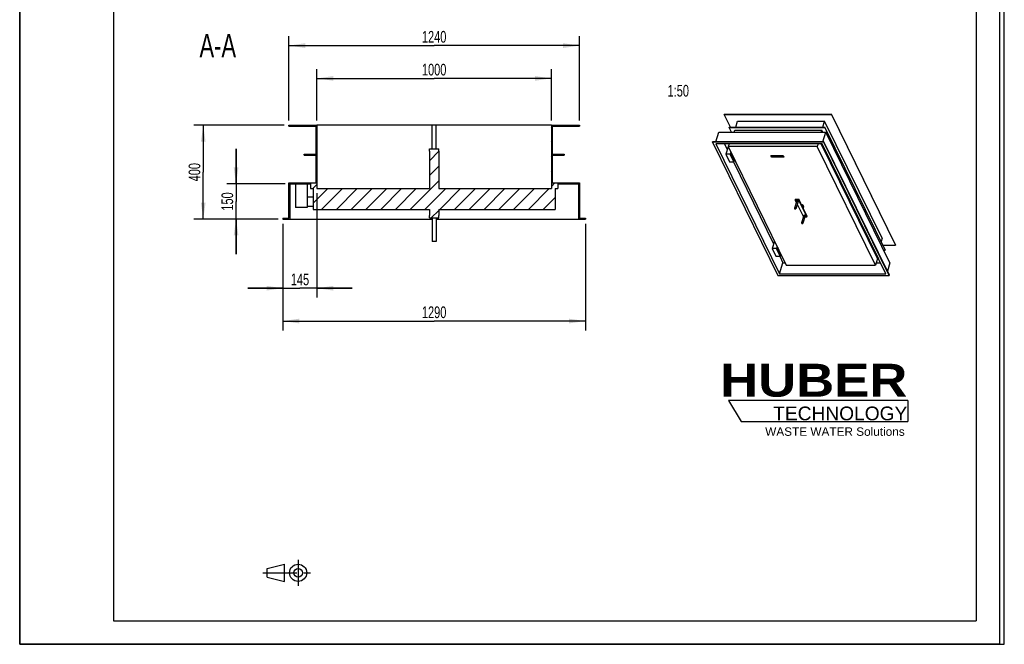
# Model space of a CAD drawing. Header units: millimetres. Extents: x 0 to 4200, y 0 to 5940.
# Tile 1 of 2: x 0 to 4200, y 0 to 2664. Entities that reach past the tile are written whole.
import ezdxf

# ---------------------------------------------------------------- set-up
doc = ezdxf.new("R2010")
doc.units = ezdxf.units.MM
doc.header["$LTSCALE"] = 387.2
doc.linetypes.add('CENTER', pattern=[0.6, 0.375, -0.075, 0.075, -0.075])
doc.layers.get('0').update_dxf_attribs({"linetype": 'CONTINUOUS'})
for name, color, linetype in [('005_AXIS', 7, 'CONTINUOUS'), ('007_CURVES', 7, 'CONTINUOUS'), ('050_DIMENSIONING', 7, 'CONTINUOUS'), ('052_SYMBOLS', 7, 'CONTINUOUS'), ('053_NOTES', 7, 'CONTINUOUS'), ('HUBER_Logo_BL2', 7, 'CONTINUOUS')]:
    doc.layers.add(name, color=color, linetype=linetype)
doc.styles.get("Standard").update_dxf_attribs({"font": 'txt', "width": 0.7})
doc.styles.add('TEXTSTYLE_2', font='ariblk.ttf')
doc.styles.add('TEXTSTYLE_3', font='arial.ttf')
doc.dimstyles.new('DIMSTYLE_1', dxfattribs={"dimtxt": 50, "dimasz": 70, "dimexe": 2, "dimexo": 1, "dimtad": 1, "dimdec": 1, "dimtxsty": 'STANDARD', "dimblk": '_FILLED', "dimblk1": '_FILLED', "dimblk2": '_FILLED', "dimcen": 0.09, "dimazin": 2, "dimtp": 1.2, "dimtm": 1.2, "dimtfac": 1, "dimtdec": 1, "dimtofl": 0, "dimtmove": 0, "dimatfit": 3, "dimldrblk": '_FILLED', "dimfxl": 1, "dimtolj": 1, "dimarcsym": 0})
doc.dimstyles.new('DIMSTYLE_3', dxfattribs={"dimtxt": 50, "dimasz": 70, "dimexe": 2, "dimexo": 1, "dimtad": 1, "dimdec": 1, "dimtxsty": 'STANDARD', "dimblk": '_FILLED', "dimblk1": '_FILLED', "dimblk2": '_FILLED', "dimcen": 0.09, "dimazin": 2, "dimtp": 0.5, "dimtm": 0.5, "dimtfac": 1, "dimtdec": 1, "dimtofl": 0, "dimtmove": 0, "dimatfit": 3, "dimldrblk": '_FILLED', "dimfxl": 1, "dimtolj": 1, "dimarcsym": 0})
doc.dimstyles.new('DIMSTYLE_4', dxfattribs={"dimtxt": 50, "dimasz": 70, "dimexe": 2, "dimexo": 1, "dimtad": 1, "dimdec": 1, "dimtxsty": 'STANDARD', "dimblk": '_FILLED', "dimblk1": '_FILLED', "dimblk2": '_FILLED', "dimcen": 0.09, "dimazin": 2, "dimtp": 0.8, "dimtm": 0.8, "dimtfac": 1, "dimtdec": 1, "dimtofl": 0, "dimtmove": 0, "dimatfit": 3, "dimldrblk": '_FILLED', "dimfxl": 1, "dimtolj": 1, "dimarcsym": 0})

# ---------------------------------------------------------------- blocks, each defined once
blk = doc.blocks.new('HUBER_LOGO_BL2', base_point=(3411.6, 1009.5))
at = {"layer": 'HUBER_Logo_BL2', "color": 5, "linetype": 'CONTINUOUS'}
for p, q in [((3788.5, 1040.5), (3023.5, 1040.5)), ((3023.5, 1040.5), (3077.5, 950.5)), ((3788.5, 1040.5), (3788.5, 950.5)), ((3077.5, 950.5), (3788.5, 950.5))]:
    blk.add_line(p, q, dxfattribs=at)
at = {"layer": 'HUBER_Logo_BL2', "color": 2, "linetype": 'CONTINUOUS', "attachment_point": 3, "line_spacing_factor": 0.78}
for s, insert, char_height, width, style in [('HUBER\\P\\fArial;\\H58.5;TECHNOLOGY ', (3786.3, 1196.7), 140.4, 775.343, 'TEXTSTYLE_2'), ('WASTE WATER Solutions', (3775.2, 925.3), 36, 594.067, 'TEXTSTYLE_3')]:
    blk.add_mtext(s, dxfattribs=dict(at, insert=insert, char_height=char_height, width=width, style=style))
blk = doc.blocks.new('_FILLED')
at = {"color": 0, "linetype": 'BYBLOCK'}
blk.add_solid([(0, 0), (-1, 0.143), (-1, -0.143)], dxfattribs=at)
blk = doc.blocks.new('*D2')
at = {"layer": '050_DIMENSIONING', "color": 2, "linetype": 'CONTINUOUS'}
for p, q in [((1123, 1793.9), (1123, 1338.9)), ((2413, 1793.9), (2413, 1338.9)), ((1123, 1378.9), (1768, 1378.9)), ((2413, 1378.9), (1768, 1378.9))]:
    blk.add_line(p, q, dxfattribs=at)
at = {"layer": '050_DIMENSIONING', "color": 2, "linetype": 'CONTINUOUS', "xscale": 70, "yscale": 70, "zscale": 70, "rotation": 180}
blk.add_blockref('_FILLED', (1123, 1378.9), dxfattribs=at)
at = {"layer": '050_DIMENSIONING', "color": 2, "linetype": 'CONTINUOUS', "xscale": 70, "yscale": 70, "zscale": 70}
blk.add_blockref('_FILLED', (2413, 1378.9), dxfattribs=at)
at = {"layer": '050_DIMENSIONING', "color": 2, "linetype": 'CONTINUOUS', "insert": (1768, 1441.4), "char_height": 50, "width": 219.643, "attachment_point": 2, "line_spacing_factor": 0.9}
blk.add_mtext('1290', dxfattribs=at)
blk = doc.blocks.new('*D3')
at = {"layer": '050_DIMENSIONING', "color": 2, "linetype": 'CONTINUOUS'}
for p, q in [((1148, 2233.9), (1148, 2593.9)), ((2388, 2233.9), (2388, 2593.9)), ((1148, 2553.9), (1768, 2553.9)), ((2388, 2553.9), (1768, 2553.9))]:
    blk.add_line(p, q, dxfattribs=at)
at = {"layer": '050_DIMENSIONING', "color": 2, "linetype": 'CONTINUOUS', "xscale": 70, "yscale": 70, "zscale": 70, "rotation": 180}
blk.add_blockref('_FILLED', (1148, 2553.9), dxfattribs=at)
at = {"layer": '050_DIMENSIONING', "color": 2, "linetype": 'CONTINUOUS', "xscale": 70, "yscale": 70, "zscale": 70}
blk.add_blockref('_FILLED', (2388, 2553.9), dxfattribs=at)
at = {"layer": '050_DIMENSIONING', "color": 2, "linetype": 'CONTINUOUS', "insert": (1768, 2616.4), "char_height": 50, "width": 219.643, "attachment_point": 2, "line_spacing_factor": 0.9}
blk.add_mtext('1240', dxfattribs=at)
blk = doc.blocks.new('*D4')
at = {"layer": '050_DIMENSIONING', "color": 2, "linetype": 'CONTINUOUS'}
for p, q in [((1128, 2213.9), (743, 2213.9)), ((783, 2213.9), (783, 2013.9)), ((783, 1813.9), (783, 2013.9)), ((1103, 1813.9), (743, 1813.9))]:
    blk.add_line(p, q, dxfattribs=at)
at = {"layer": '050_DIMENSIONING', "color": 2, "linetype": 'CONTINUOUS', "xscale": 70, "yscale": 70, "zscale": 70}
for p, rotation in [((783, 2213.9), 90), ((783, 1813.9), 270)]:
    blk.add_blockref('_FILLED', p, dxfattribs=dict(at, rotation=rotation))
at = {"layer": '050_DIMENSIONING', "color": 2, "linetype": 'CONTINUOUS', "insert": (720.5, 2013.9), "char_height": 50, "width": 176.786, "attachment_point": 2, "rotation": 90, "line_spacing_factor": 0.9}
blk.add_mtext('400', dxfattribs=at)
blk = doc.blocks.new('*D5')
at = {"layer": '050_DIMENSIONING', "color": 2, "linetype": 'CONTINUOUS'}
for p, q in [((1268, 2233.9), (1268, 2453.9)), ((2268, 2233.9), (2268, 2453.9)), ((1268, 2413.9), (1768, 2413.9)), ((2268, 2413.9), (1768, 2413.9))]:
    blk.add_line(p, q, dxfattribs=at)
at = {"layer": '050_DIMENSIONING', "color": 2, "linetype": 'CONTINUOUS', "xscale": 70, "yscale": 70, "zscale": 70, "rotation": 180}
blk.add_blockref('_FILLED', (1268, 2413.9), dxfattribs=at)
at = {"layer": '050_DIMENSIONING', "color": 2, "linetype": 'CONTINUOUS', "xscale": 70, "yscale": 70, "zscale": 70}
blk.add_blockref('_FILLED', (2268, 2413.9), dxfattribs=at)
at = {"layer": '050_DIMENSIONING', "color": 2, "linetype": 'CONTINUOUS', "insert": (1768, 2476.4), "char_height": 50, "width": 219.643, "attachment_point": 2, "line_spacing_factor": 0.9}
blk.add_mtext('1000', dxfattribs=at)
blk = doc.blocks.new('*D8')
at = {"layer": '050_DIMENSIONING', "color": 2, "linetype": 'CONTINUOUS'}
for p, q in [((1268, 1923.9), (1268, 1478.9)), ((1123, 1793.9), (1123, 1478.9)), ((1123, 1518.9), (973, 1518.9)), ((973, 1518.9), (1195.5, 1518.9)), ((1418, 1518.9), (1195.5, 1518.9)), ((1268, 1518.9), (1418, 1518.9))]:
    blk.add_line(p, q, dxfattribs=at)
at = {"layer": '050_DIMENSIONING', "color": 2, "linetype": 'CONTINUOUS', "xscale": 70, "yscale": 70, "zscale": 70}
blk.add_blockref('_FILLED', (1123, 1518.9), dxfattribs=at)
at = {"layer": '050_DIMENSIONING', "color": 2, "linetype": 'CONTINUOUS', "xscale": 70, "yscale": 70, "zscale": 70, "rotation": 180}
blk.add_blockref('_FILLED', (1268, 1518.9), dxfattribs=at)
at = {"layer": '050_DIMENSIONING', "color": 2, "linetype": 'CONTINUOUS', "insert": (1195.5, 1581.4), "char_height": 50, "width": 155.357, "attachment_point": 2, "line_spacing_factor": 0.9}
blk.add_mtext('145', dxfattribs=at)
blk = doc.blocks.new('*D9')
at = {"layer": '050_DIMENSIONING', "color": 2, "linetype": 'CONTINUOUS'}
for p, q in [((923, 1963.9), (923, 2113.9)), ((923, 2113.9), (923, 1888.9)), ((1132, 1963.9), (883, 1963.9)), ((923, 1663.9), (923, 1888.9)), ((1103, 1813.9), (883, 1813.9)), ((923, 1813.9), (923, 1663.9))]:
    blk.add_line(p, q, dxfattribs=at)
at = {"layer": '050_DIMENSIONING', "color": 2, "linetype": 'CONTINUOUS', "xscale": 70, "yscale": 70, "zscale": 70}
for p, rotation in [((923, 1963.9), 270), ((923, 1813.9), 90)]:
    blk.add_blockref('_FILLED', p, dxfattribs=dict(at, rotation=rotation))
at = {"layer": '050_DIMENSIONING', "color": 2, "linetype": 'CONTINUOUS', "insert": (860.5, 1888.9), "char_height": 50, "width": 155.357, "attachment_point": 2, "rotation": 90, "line_spacing_factor": 0.9}
blk.add_mtext('150', dxfattribs=at)
blk = doc.blocks.new('PROJEKTIONSMETHODE_1_BL3', base_point=(1140, 305))
at = {"color": 2, "linetype": 'CONTINUOUS'}
for p, q in [((1055.7, 323.3), (1129, 341.7)), ((1129, 268.3), (1129, 341.7)), ((1055.7, 286.7), (1055.7, 323.3)), ((1055.7, 286.7), (1129, 268.3))]:
    blk.add_line(p, q, dxfattribs=at)
at = {"color": 2, "linetype": 'CENTER'}
for p, q in [((1187.7, 360), (1187.7, 250)), ((1037.3, 305), (1242.7, 305))]:
    blk.add_line(p, q, dxfattribs=at)
at = {"color": 2, "linetype": 'CONTINUOUS'}
for radius in [36.7, 18.3]:
    blk.add_circle((1187.7, 305), radius, dxfattribs=at)

msp = doc.modelspace()

# ---------------------------------------------------------------- hatches: boundary and pattern name
at = {"linetype": 'CONTINUOUS'}
h = msp.add_hatch(dxfattribs=at)
h.set_pattern_fill('A', color=2, scale=44.547727, angle=45, style=0, pattern_type=0)
h.set_pattern_definition([(45, (0, 0), (-31.5, 31.5), [])])
edge = h.paths.add_edge_path()
edge.add_line((1268.03, 1943.86), (1748.03, 1943.86))
edge.add_line((1748.03, 2103.86), (1748.03, 1943.86))
edge.add_line((1748.03, 2103.86), (1748.03, 2113.86))
edge.add_line((1748.03, 2113.86), (1788.03, 2113.86))
edge.add_line((1788.03, 2103.86), (1788.03, 2113.86))
edge.add_line((1788.03, 2103.86), (1788.03, 1943.86))
edge.add_line((1788.03, 1943.86), (2268.03, 1943.86))
edge.add_line((2268.03, 2213.86), (2268.03, 1943.86))
edge.add_line((2268.03, 2213.86), (2388.03, 2213.86))
edge.add_line((2388.03, 2213.86), (2388.03, 2209.86))
edge.add_line((2272.03, 2209.86), (2388.03, 2209.86))
edge.add_line((2272.03, 2209.86), (2272.03, 2090.86))
edge.add_line((2272.03, 2090.86), (2322.03, 2090.86))
edge.add_line((2322.03, 2090.86), (2322.03, 2086.86))
edge.add_line((2272.03, 2086.86), (2322.03, 2086.86))
edge.add_line((2272.03, 2086.86), (2272.03, 1967.86))
edge.add_line((2272.03, 1967.86), (2388.03, 1967.86))
edge.add_line((2388.03, 1967.86), (2388.03, 1817.86))
edge.add_line((2388.03, 1817.86), (2413.03, 1817.86))
edge.add_line((2413.03, 1817.86), (2413.03, 1813.86))
edge.add_line((2384.03, 1813.86), (2413.03, 1813.86))
edge.add_line((2384.03, 1963.86), (2384.03, 1813.86))
edge.add_line((2295.03, 1963.86), (2384.03, 1963.86))
edge.add_line((2295.03, 1963.86), (2295.03, 1943.86))
edge.add_line((2284.03, 1943.86), (2295.03, 1943.86))
edge.add_line((2284.03, 1943.86), (2284.03, 1854.86))
edge.add_line((1788.03, 1854.86), (2284.03, 1854.86))
edge.add_line((1788.03, 1854.86), (1788.03, 1828.86))
edge.add_line((1788.03, 1818.86), (1788.03, 1828.86))
edge.add_line((1748.03, 1818.86), (1788.03, 1818.86))
edge.add_line((1748.03, 1818.86), (1748.03, 1828.86))
edge.add_line((1748.03, 1854.86), (1748.03, 1828.86))
edge.add_line((1252.03, 1854.86), (1748.03, 1854.86))
edge.add_line((1252.03, 1943.86), (1252.03, 1854.86))
edge.add_line((1241.03, 1943.86), (1252.03, 1943.86))
edge.add_line((1241.03, 1963.86), (1241.03, 1943.86))
edge.add_line((1152.03, 1963.86), (1241.03, 1963.86))
edge.add_line((1152.03, 1963.86), (1152.03, 1813.86))
edge.add_line((1123.03, 1813.86), (1152.03, 1813.86))
edge.add_line((1123.03, 1817.86), (1123.03, 1813.86))
edge.add_line((1123.03, 1817.86), (1148.03, 1817.86))
edge.add_line((1148.03, 1817.86), (1148.03, 1967.86))
edge.add_line((1148.03, 1967.86), (1264.03, 1967.86))
edge.add_line((1264.03, 1967.86), (1264.03, 2086.86))
edge.add_line((1214.03, 2086.86), (1264.03, 2086.86))
edge.add_line((1214.03, 2086.86), (1214.03, 2090.86))
edge.add_line((1214.03, 2090.86), (1264.03, 2090.86))
edge.add_line((1264.03, 2090.86), (1264.03, 2209.86))
edge.add_line((1148.03, 2209.86), (1264.03, 2209.86))
edge.add_line((1148.03, 2209.86), (1148.03, 2213.86))
edge.add_line((1148.03, 2213.86), (1268.03, 2213.86))
edge.add_line((1268.03, 2213.86), (1268.03, 1943.86))

# ---------------------------------------------------------------- linework, layer by layer
at = {"color": 7, "linetype": 'CONTINUOUS'}
for p, q in [((0, 0), (0, 5940)), ((0, 0), (0, 5940)), ((4200, 0), (4200, 5940)), ((4200, 0), (4200, 5940)), ((3005.42, 2260.13), (3005.8, 2261.38)), ((3031.77, 2206.43), (3005.42, 2260.13)), ((3005.42, 2260.13), (3462.26, 2260.13)), ((3005.8, 2261.38), (3462.65, 2261.38)), ((3054.63, 2206.43), (3062.31, 2231.29)), ((3062.31, 2231.29), (3433.68, 2231.29)), ((3426, 2206.43), (3433.68, 2231.29)), ((3678.69, 1732.01), (3433.68, 2231.29)), ((3462.26, 2260.13), (3462.65, 2261.38)), ((3462.26, 2260.13), (3735.58, 1703.17)), ((3735.97, 1704.42), (3462.65, 2261.38)), ((1148.03, 2213.86), (1268.03, 2213.86)), ((1148.03, 2209.86), (1148.03, 2213.86)), ((1148.03, 2209.86), (1264.03, 2209.86)), ((1264.03, 2090.86), (1264.03, 2209.86)), ((1760.03, 2213.86), (1268.03, 2213.86)), ((1268.03, 2213.86), (1268.03, 1943.86)), ((2268.03, 2213.86), (1776.03, 2213.86)), ((2268.03, 2213.86), (2388.03, 2213.86)), ((2268.03, 2213.86), (2268.03, 1943.86)), ((2272.03, 2209.86), (2388.03, 2209.86)), ((2272.03, 2209.86), (2272.03, 2090.86)), ((2388.03, 2213.86), (2388.03, 2209.86)), ((2969.38, 2143.52), (2981.98, 2184.3)), ((2981.98, 2184.3), (3438.83, 2184.3)), ((3025.88, 2205.18), (3026.26, 2206.43)), ((3036.12, 2184.3), (3025.88, 2205.18)), ((3025.88, 2205.18), (3434.09, 2205.18)), ((3026.26, 2206.43), (3434.48, 2206.43)), ((3047.79, 2184.3), (3050.4, 2192.75)), ((3050.4, 2192.75), (3421.77, 2192.75)), ((3419.16, 2184.3), (3421.77, 2192.75)), ((3425.91, 2184.3), (3421.77, 2192.75)), ((3426.23, 2143.52), (3438.83, 2184.3)), ((3434.09, 2205.18), (3434.48, 2206.43)), ((3434.09, 2205.18), (3691.3, 1681.04)), ((3691.69, 1682.29), (3434.48, 2206.43)), ((3712.15, 1627.34), (3438.83, 2184.3)), ((2954.81, 2142.27), (2955.2, 2143.52)), ((2954.81, 2142.27), (3234.23, 1572.87)), ((3430.08, 2142.27), (2954.81, 2142.27)), ((3430.47, 2143.52), (2955.2, 2143.52)), ((3430.08, 2142.27), (3430.47, 2143.52)), ((3709.5, 1572.87), (3430.08, 2142.27)), ((3709.89, 1574.13), (3430.47, 2143.52)), ((1748.03, 2113.86), (1788.03, 2113.86)), ((1748.03, 2103.86), (1748.03, 2113.86)), ((1748.03, 2103.86), (1748.03, 1943.86)), ((1788.03, 2103.86), (1788.03, 2113.86)), ((1788.03, 2103.86), (1788.03, 1943.86)), ((3422.93, 2135.06), (2969.04, 2135.06)), ((2969.04, 2135.06), (3241.38, 1580.08)), ((3006.62, 2135.06), (3018.39, 2111.08)), ((3021.81, 2122.13), (3012.12, 2090.8)), ((3022.49, 2122.13), (3021.81, 2122.13)), ((3025.76, 2135.06), (3022.05, 2123.04)), ((3022.05, 2123.04), (3269.99, 1617.79)), ((3402.26, 2123.04), (3022.05, 2123.04)), ((3405.98, 2135.06), (3402.26, 2123.04)), ((3650.2, 1617.79), (3402.26, 2123.04)), ((3658.82, 1645.68), (3418.67, 2135.06)), ((3664.21, 1642.95), (3422.72, 2135.06)), ((3695.28, 1580.08), (3422.93, 2135.06)), ((1214.03, 2086.86), (1214.03, 2090.86)), ((1214.03, 2090.86), (1264.03, 2090.86)), ((1214.03, 2086.86), (1264.03, 2086.86)), ((1264.03, 1967.86), (1264.03, 2086.86)), ((2272.03, 2090.86), (2322.03, 2090.86)), ((2272.03, 2086.86), (2272.03, 1967.86)), ((2272.03, 2086.86), (2322.03, 2086.86)), ((2322.03, 2090.86), (2322.03, 2086.86)), ((3012.12, 2090.8), (3027.99, 2058.48)), ((3030.55, 2090.8), (3012.12, 2090.8)), ((3027.99, 2058.48), (3046.41, 2058.48)), ((3033.38, 2099.96), (3030.55, 2090.8)), ((3046.41, 2058.48), (3030.55, 2090.8)), ((3035.82, 2094.98), (3033.47, 2087.39)), ((3033.47, 2087.39), (3044.45, 2065.02)), ((3033.47, 2087.39), (3039.54, 2087.39)), ((3044.2, 2058.48), (3216.06, 1708.27)), ((3044.45, 2065.02), (3050.52, 2065.02)), ((3048.43, 2065.02), (3046.41, 2058.48)), ((1148.03, 1967.86), (1264.03, 1967.86)), ((1148.03, 1817.86), (1148.03, 1967.86)), ((1152.03, 1963.86), (1241.03, 1963.86)), ((1152.03, 1963.86), (1152.03, 1813.86)), ((1176.03, 1963.86), (1176.03, 1863.86)), ((1226.03, 1963.86), (1226.03, 1863.86)), ((1241.03, 1963.86), (1241.03, 1943.86)), ((1241.03, 1943.86), (1252.03, 1943.86)), ((1252.03, 1943.86), (1252.03, 1854.86)), ((1268.03, 1943.86), (1748.03, 1943.86)), ((1788.03, 1943.86), (2268.03, 1943.86)), ((2272.03, 1967.86), (2388.03, 1967.86)), ((2284.03, 1943.86), (2284.03, 1854.86)), ((2284.03, 1943.86), (2295.03, 1943.86)), ((2295.03, 1963.86), (2384.03, 1963.86)), ((2295.03, 1963.86), (2295.03, 1943.86)), ((2384.03, 1963.86), (2384.03, 1813.86)), ((2388.03, 1967.86), (2388.03, 1817.86)), ((1226.03, 1908.86), (1252.03, 1908.86)), ((3308.55, 1898.32), (3307.58, 1895.19)), ((3307.58, 1895.19), (3312.49, 1885.19)), ((3307.58, 1895.19), (3322.32, 1895.19)), ((3308.55, 1898.32), (3323.28, 1898.32)), ((3323.28, 1898.32), (3322.32, 1895.19)), ((3322.32, 1895.19), (3357.7, 1823.08)), ((3340.98, 1862.27), (3323.28, 1898.32)), ((1226.03, 1863.86), (1176.03, 1863.86)), ((1226.03, 1868.86), (1252.03, 1868.86)), ((1252.03, 1854.86), (1748.03, 1854.86)), ((1748.03, 1854.86), (1748.03, 1828.86)), ((1788.03, 1854.86), (1788.03, 1828.86)), ((1788.03, 1854.86), (2284.03, 1854.86)), ((3316.6, 1876.82), (3342.96, 1823.08)), ((3358.67, 1826.22), (3340.98, 1862.27)), ((1123.03, 1817.86), (1123.03, 1813.86)), ((1123.03, 1817.86), (1148.03, 1817.86)), ((1123.03, 1813.86), (1152.03, 1813.86)), ((1152.03, 1813.86), (1760.03, 1813.86)), ((1748.03, 1818.86), (1748.03, 1828.86)), ((1748.03, 1818.86), (1788.03, 1818.86)), ((1776.03, 1813.86), (2384.03, 1813.86)), ((1788.03, 1818.86), (1788.03, 1828.86)), ((2384.03, 1813.86), (2413.03, 1813.86)), ((2388.03, 1817.86), (2413.03, 1817.86)), ((2413.03, 1817.86), (2413.03, 1813.86)), ((3342.96, 1823.08), (3343.01, 1823.08)), ((3349.7, 1823.08), (3357.7, 1823.08)), ((3357.7, 1823.08), (3358.67, 1826.22)), ((3678.69, 1732.01), (3674.28, 1717.76)), ((3219.47, 1719.33), (3209.79, 1688)), ((3209.79, 1688), (3225.65, 1655.67)), ((3228.21, 1688), (3209.79, 1688)), ((3220.16, 1719.33), (3219.47, 1719.33)), ((3231.04, 1697.15), (3228.21, 1688)), ((3244.08, 1655.67), (3228.21, 1688)), ((3233.48, 1692.18), (3231.14, 1684.59)), ((3231.14, 1684.59), (3242.12, 1662.21)), ((3231.14, 1684.59), (3237.21, 1684.59)), ((3681.44, 1703.17), (3735.58, 1703.17)), ((3685.8, 1681.04), (3691.3, 1681.04)), ((3691.69, 1682.29), (3691.3, 1681.04)), ((3735.97, 1704.42), (3735.58, 1703.17)), ((3225.65, 1655.67), (3244.08, 1655.67)), ((3241.87, 1655.67), (3255.9, 1627.08)), ((3242.12, 1662.21), (3248.19, 1662.21)), ((3246.1, 1662.21), (3244.08, 1655.67)), ((3658.82, 1645.68), (3650.2, 1617.79)), ((3657.97, 1642.95), (3664.21, 1642.95)), ((3664.3, 1643.21), (3664.21, 1642.95)), ((3241.38, 1580.08), (3255.9, 1627.08)), ((3255.9, 1627.08), (3265.43, 1627.08)), ((3269.99, 1617.79), (3650.2, 1617.79)), ((3653.07, 1627.08), (3672.21, 1627.08)), ((3712.15, 1627.34), (3701.18, 1591.86)), ((3234.23, 1572.87), (3709.5, 1572.87)), ((3241.38, 1580.08), (3695.28, 1580.08)), ((3709.5, 1572.87), (3709.89, 1574.13)), ((0, 0), (4200, 0)), ((0, 0), (4200, 0))]:
    msp.add_line(p, q, dxfattribs=at)
at = {"color": 3, "linetype": 'CONTINUOUS'}
for p, q in [((4180, 5900), (4180, 0)), ((0, 2970), (0, 0)), ((4180, 0), (0, 0))]:
    msp.add_line(p, q, dxfattribs=at)
at = {"color": 5, "linetype": 'CONTINUOUS'}
for p, q in [((400, 5800), (400, 100)), ((4080, 5800), (4080, 100)), ((400, 100), (4080, 100))]:
    msp.add_line(p, q, dxfattribs=at)
at = {"layer": '005_AXIS', "color": 7, "linetype": 'CONTINUOUS'}
for p, q in [((1776.03, 2213.86), (1760.03, 2213.86)), ((1760.03, 2113.86), (1760.03, 2213.86)), ((1776.03, 2113.86), (1776.03, 2213.86)), ((3314.33, 1891.16), (3304.65, 1859.83)), ((3320.44, 1889.27), (3310.76, 1857.94)), ((3343.77, 1868.05), (3341.59, 1861.01)), ((1760.03, 1818.86), (1760.03, 1718.86)), ((1776.03, 1818.86), (1776.03, 1718.86)), ((3344.83, 1829), (3335.15, 1797.67)), ((3350.95, 1827.11), (3341.27, 1795.78)), ((1776.03, 1718.86), (1760.03, 1718.86))]:
    msp.add_line(p, q, dxfattribs=at)
for points, knots in [([(3320.33, 1890.22), (3320.22, 1890.46), (3319.85, 1890.93), (3318.83, 1891.69), (3317.53, 1892.15), (3316.21, 1892.24), (3315.34, 1892.09), (3314.67, 1891.75), (3314.39, 1891.36), (3314.33, 1891.16)], [0, 0, 0, 0, 0.1140622, 0.247801, 0.5423827, 0.6837298, 0.8082321, 0.9119528, 1, 1, 1, 1]), ([(3320.44, 1889.27), (3320.49, 1889.42), (3320.51, 1889.75), (3320.41, 1890.06), (3320.33, 1890.22)], [0, 0, 0, 0, 0.4740096, 1, 1, 1, 1]), ([(3304.65, 1859.83), (3304.6, 1859.68), (3304.58, 1859.35), (3304.68, 1859.04), (3304.76, 1858.88)], [0, 0, 0, 0, 0.4740096, 1, 1, 1, 1]), ([(3310.65, 1858.88), (3310.53, 1859.12), (3310.17, 1859.59), (3309.14, 1860.36), (3307.84, 1860.82), (3306.53, 1860.9), (3305.66, 1860.76), (3304.98, 1860.42), (3304.71, 1860.03), (3304.65, 1859.83)], [0, 0, 0, 0, 0.1140622, 0.247801, 0.5423827, 0.6837298, 0.8082321, 0.9119528, 1, 1, 1, 1]), ([(3304.76, 1858.88), (3304.88, 1858.64), (3305.24, 1858.18), (3306.27, 1857.41), (3307.56, 1856.95), (3308.88, 1856.86), (3309.75, 1857.01), (3310.43, 1857.35), (3310.7, 1857.74), (3310.76, 1857.94)], [0, 0, 0, 0, 0.1140622, 0.247801, 0.5423827, 0.6837298, 0.8082321, 0.9119528, 1, 1, 1, 1]), ([(3310.76, 1857.94), (3310.81, 1858.09), (3310.83, 1858.42), (3310.73, 1858.73), (3310.65, 1858.88)], [0, 0, 0, 0, 0.4740096, 1, 1, 1, 1]), ([(3343.49, 1870.42), (3343.17, 1871.08), (3342.12, 1872.37), (3339.99, 1873.85), (3337.39, 1874.92), (3335.5, 1875.28), (3334.55, 1875.36)], [0, 0, 0, 0, 0.2103125, 0.4591529, 0.7300779, 1, 1, 1, 1]), ([(3343.77, 1868.05), (3343.88, 1868.42), (3343.94, 1869.25), (3343.68, 1870.04), (3343.49, 1870.42)], [0, 0, 0, 0, 0.4740096, 1, 1, 1, 1]), ([(3350.84, 1828.06), (3350.72, 1828.3), (3350.35, 1828.76), (3349.33, 1829.53), (3348.03, 1829.99), (3346.71, 1830.08), (3345.85, 1829.93), (3345.17, 1829.59), (3344.9, 1829.2), (3344.83, 1829)], [0, 0, 0, 0, 0.1140622, 0.247801, 0.5423827, 0.6837298, 0.8082321, 0.9119528, 1, 1, 1, 1]), ([(3350.95, 1827.11), (3350.99, 1827.26), (3351.02, 1827.59), (3350.91, 1827.9), (3350.84, 1828.06)], [0, 0, 0, 0, 0.4740096, 1, 1, 1, 1]), ([(3335.15, 1797.67), (3335.11, 1797.52), (3335.08, 1797.19), (3335.19, 1796.88), (3335.26, 1796.72)], [0, 0, 0, 0, 0.4740096, 1, 1, 1, 1]), ([(3341.16, 1796.72), (3341.04, 1796.96), (3340.67, 1797.43), (3339.65, 1798.2), (3338.35, 1798.66), (3337.03, 1798.74), (3336.16, 1798.6), (3335.49, 1798.26), (3335.21, 1797.87), (3335.15, 1797.67)], [0, 0, 0, 0, 0.1140622, 0.247801, 0.5423827, 0.6837298, 0.8082321, 0.9119528, 1, 1, 1, 1]), ([(3335.26, 1796.72), (3335.38, 1796.48), (3335.75, 1796.01), (3336.77, 1795.25), (3338.07, 1794.79), (3339.39, 1794.7), (3340.25, 1794.85), (3340.93, 1795.19), (3341.21, 1795.58), (3341.27, 1795.78)], [0, 0, 0, 0, 0.1140622, 0.247801, 0.5423827, 0.6837298, 0.8082321, 0.9119528, 1, 1, 1, 1]), ([(3341.27, 1795.78), (3341.31, 1795.92), (3341.34, 1796.26), (3341.23, 1796.57), (3341.16, 1796.72)], [0, 0, 0, 0, 0.4740096, 1, 1, 1, 1])]:
    msp.add_open_spline(points, degree=3, knots=knots, dxfattribs=at)
at = {"layer": '007_CURVES', "color": 4, "linetype": 'CONTINUOUS'}
for p, q in [((3204.79, 2085.49), (3256.37, 2085.49)), ((3208.45, 2078.03), (3204.79, 2085.49)), ((3260.03, 2078.03), (3208.45, 2078.03)), ((3211.26, 2084.25), (3213.7, 2079.28)), ((3213.54, 2084.25), (3211.26, 2084.25)), ((3214.39, 2082.51), (3213.54, 2084.25)), ((3213.7, 2079.28), (3215.98, 2079.28)), ((3216.88, 2082.51), (3214.39, 2082.51)), ((3215.98, 2079.28), (3214.99, 2081.29)), ((3214.99, 2081.29), (3217.48, 2081.29)), ((3218.31, 2084.25), (3216.03, 2084.25)), ((3216.03, 2084.25), (3216.88, 2082.51)), ((3217.48, 2081.29), (3218.47, 2079.28)), ((3220.75, 2079.28), (3218.31, 2084.25)), ((3218.47, 2079.28), (3220.75, 2079.28)), ((3222.1, 2084.25), (3219.83, 2084.25)), ((3219.83, 2084.25), (3221.29, 2081.29)), ((3223.59, 2081.21), (3222.1, 2084.25)), ((3224.62, 2084.25), (3226.11, 2081.21)), ((3226.89, 2084.25), (3224.62, 2084.25)), ((3228.35, 2081.29), (3226.89, 2084.25)), ((3228.41, 2084.25), (3230.85, 2079.28)), ((3232.67, 2084.25), (3228.41, 2084.25)), ((3230.85, 2079.28), (3234.78, 2079.28)), ((3231.66, 2082.3), (3231.2, 2083.24)), ((3231.2, 2083.24), (3232.2, 2083.24)), ((3232.65, 2082.3), (3231.66, 2082.3)), ((3232.62, 2080.35), (3232.12, 2081.35)), ((3232.12, 2081.35), (3233.28, 2081.35)), ((3233.78, 2080.35), (3232.62, 2080.35)), ((3242.5, 2084.25), (3236.4, 2084.25)), ((3236.4, 2084.25), (3238.84, 2079.28)), ((3238.84, 2079.28), (3245.06, 2079.28)), ((3239.59, 2082.4), (3239.21, 2083.19)), ((3239.21, 2083.19), (3243.03, 2083.19)), ((3243.14, 2082.4), (3239.59, 2082.4)), ((3240.57, 2080.4), (3240.09, 2081.38)), ((3240.09, 2081.38), (3243.64, 2081.38)), ((3244.5, 2080.4), (3240.57, 2080.4)), ((3243.03, 2083.19), (3242.5, 2084.25)), ((3243.64, 2081.38), (3243.14, 2082.4)), ((3247.67, 2084.25), (3243.87, 2084.25)), ((3243.87, 2084.25), (3246.31, 2079.28)), ((3245.06, 2079.28), (3244.5, 2080.4)), ((3246.31, 2079.28), (3248.6, 2079.28)), ((3247.15, 2082.24), (3246.65, 2083.25)), ((3246.65, 2083.25), (3247.65, 2083.25)), ((3248.11, 2082.24), (3247.15, 2082.24)), ((3247.61, 2081.3), (3247.81, 2081.3)), ((3248.6, 2079.28), (3247.61, 2081.3)), ((3249.02, 2080.8), (3250.99, 2079.28)), ((3250.99, 2079.28), (3253.56, 2079.28)), ((3253.56, 2079.28), (3251.75, 2080.72)), ((3256.37, 2085.49), (3260.03, 2078.03))]:
    msp.add_line(p, q, dxfattribs=at)
for points in [[(3221.91, 2080.44), (3221.61, 2080.76), (3221.41, 2081.04), (3221.29, 2081.29)], [(3222.68, 2079.87), (3222.35, 2080.06), (3222.09, 2080.25), (3221.91, 2080.44)], [(3223.67, 2079.44), (3223.33, 2079.55), (3223, 2079.69), (3222.68, 2079.87)], [(3223.59, 2081.21), (3223.73, 2080.94), (3223.94, 2080.73), (3224.24, 2080.58)], [(3224.83, 2079.24), (3224.39, 2079.28), (3224, 2079.34), (3223.67, 2079.44)], [(3224.24, 2080.58), (3224.53, 2080.43), (3224.88, 2080.35), (3225.28, 2080.35)], [(3226.03, 2079.19), (3225.67, 2079.19), (3225.27, 2079.21), (3224.83, 2079.24)], [(3225.28, 2080.35), (3225.67, 2080.35), (3225.94, 2080.43), (3226.09, 2080.58)], [(3227.54, 2079.36), (3227.15, 2079.25), (3226.65, 2079.19), (3226.03, 2079.19)], [(3226.09, 2080.58), (3226.24, 2080.73), (3226.25, 2080.94), (3226.11, 2081.21)], [(3228.25, 2079.77), (3228.05, 2079.57), (3227.82, 2079.44), (3227.54, 2079.36)], [(3228.55, 2080.45), (3228.54, 2080.19), (3228.44, 2079.97), (3228.25, 2079.77)], [(3228.35, 2081.29), (3228.49, 2080.99), (3228.56, 2080.72), (3228.55, 2080.45)], [(3232.99, 2083.12), (3232.81, 2083.2), (3232.54, 2083.24), (3232.2, 2083.24)], [(3232.65, 2082.3), (3233, 2082.3), (3233.23, 2082.34), (3233.33, 2082.42)], [(3232.67, 2084.25), (3233.38, 2084.25), (3233.98, 2084.13), (3234.48, 2083.89)], [(3233.36, 2082.78), (3233.29, 2082.92), (3233.17, 2083.04), (3232.99, 2083.12)], [(3234.18, 2081.22), (3233.98, 2081.31), (3233.68, 2081.35), (3233.28, 2081.35)], [(3233.33, 2082.42), (3233.43, 2082.5), (3233.44, 2082.63), (3233.36, 2082.78)], [(3233.78, 2080.35), (3234.17, 2080.35), (3234.43, 2080.39), (3234.54, 2080.48)], [(3234.6, 2080.86), (3234.52, 2081.01), (3234.39, 2081.13), (3234.18, 2081.22)], [(3234.48, 2083.89), (3234.98, 2083.66), (3235.31, 2083.36), (3235.48, 2083.01)], [(3234.54, 2080.48), (3234.66, 2080.58), (3234.67, 2080.71), (3234.6, 2080.86)], [(3235.76, 2079.34), (3235.27, 2079.3), (3234.94, 2079.28), (3234.78, 2079.28)], [(3235.45, 2082.26), (3235.34, 2082.11), (3235.12, 2082), (3234.82, 2081.92)], [(3234.82, 2081.92), (3235.39, 2081.83), (3235.85, 2081.69), (3236.2, 2081.48)], [(3235.48, 2083.01), (3235.63, 2082.72), (3235.61, 2082.47), (3235.45, 2082.26)], [(3236.55, 2079.51), (3236.39, 2079.43), (3236.13, 2079.38), (3235.76, 2079.34)], [(3236.2, 2081.48), (3236.55, 2081.27), (3236.81, 2081.01), (3236.96, 2080.69)], [(3237.04, 2080), (3236.96, 2079.79), (3236.8, 2079.63), (3236.55, 2079.51)], [(3236.96, 2080.69), (3237.09, 2080.43), (3237.11, 2080.2), (3237.04, 2080)], [(3248.56, 2083.12), (3248.37, 2083.2), (3248.06, 2083.25), (3247.65, 2083.25)], [(3247.67, 2084.25), (3248.37, 2084.25), (3248.93, 2084.21), (3249.34, 2084.13)], [(3248.42, 2081.18), (3248.22, 2081.25), (3248.02, 2081.3), (3247.81, 2081.3)], [(3248.11, 2082.24), (3248.21, 2082.24), (3248.4, 2082.26), (3248.68, 2082.3)], [(3249.02, 2080.8), (3248.77, 2080.99), (3248.58, 2081.12), (3248.42, 2081.18)], [(3248.97, 2082.75), (3248.89, 2082.91), (3248.76, 2083.03), (3248.56, 2083.12)], [(3248.68, 2082.3), (3248.82, 2082.32), (3248.91, 2082.37), (3248.97, 2082.46)], [(3248.97, 2082.46), (3249.02, 2082.54), (3249.03, 2082.64), (3248.97, 2082.75)], [(3249.34, 2084.13), (3249.75, 2084.05), (3250.12, 2083.89), (3250.46, 2083.67)], [(3250.81, 2081.67), (3250.65, 2081.59), (3250.42, 2081.52), (3250.1, 2081.47)], [(3250.1, 2081.47), (3250.4, 2081.41), (3250.63, 2081.35), (3250.79, 2081.29)], [(3250.46, 2083.67), (3250.8, 2083.45), (3251.04, 2083.19), (3251.2, 2082.87)], [(3250.79, 2081.29), (3250.89, 2081.24), (3251.05, 2081.16), (3251.28, 2081.02)], [(3251.29, 2082.15), (3251.21, 2081.95), (3251.05, 2081.79), (3250.81, 2081.67)], [(3251.2, 2082.87), (3251.34, 2082.59), (3251.36, 2082.35), (3251.29, 2082.15)], [(3251.28, 2081.02), (3251.5, 2080.89), (3251.66, 2080.79), (3251.75, 2080.72)]]:
    msp.add_open_spline(points, degree=3, dxfattribs=at)

# ---------------------------------------------------------------- block references
at = {"color": 2, "linetype": 'CONTINUOUS'}
msp.add_blockref('PROJEKTIONSMETHODE_1_BL3', (1140, 305), dxfattribs=at)
at = {"layer": 'HUBER_Logo_BL2'}
msp.add_blockref('HUBER_LOGO_BL2', (3411.59, 1009.55), dxfattribs=at)

# ---------------------------------------------------------------- texts
at = {"layer": '052_SYMBOLS', "color": 2, "linetype": 'CONTINUOUS', "insert": (923.03, 2603.86), "char_height": 100, "width": 364.2857, "attachment_point": 3, "line_spacing_factor": 0.9}
msp.add_mtext('A-A', dxfattribs=at)
at = {"layer": '053_NOTES', "color": 2, "linetype": 'CONTINUOUS', "insert": (2854.81, 2386.38), "char_height": 50, "width": 182.1429, "attachment_point": 3, "line_spacing_factor": 0.9}
msp.add_mtext('1:50', dxfattribs=at)

# ---------------------------------------------------------------- dimensions: what is measured, and where the dimension line sits
at = {"layer": '050_DIMENSIONING', "color": 2, "linetype": 'CONTINUOUS'}
for base, p1, p2, dimstyle, picture, middle in [((2388.03, 2553.86), (1148.03, 2232.86), (2388.03, 2232.86), 'DIMSTYLE_1', '*D3', (1760.88, 2553.86)), ((2268.03, 2413.86), (1268.03, 2232.86), (2268.03, 2232.86), 'DIMSTYLE_4', '*D5', (1760.88, 2413.86))]:
    dim = msp.add_linear_dim(base=base, p1=p1, p2=p2, dimstyle=dimstyle, dxfattribs=at)
    dim.commit()
    dim.dimension.update_dxf_attribs({"geometry": picture, "text_midpoint": middle, "dimtype": 160})
for base, p1, p2, angle, dimstyle, picture, middle in [((783.03, 1813.86), (1129.03, 2213.86), (1104.03, 1813.86), 270, 'DIMSTYLE_3', '*D4', (783.03, 2006.71)), ((923.03, 1813.86), (1133.03, 1963.86), (1104.03, 1813.86), 270, 'DIMSTYLE_3', '*D9', (923.03, 1881.71)), ((1123.03, 1518.86), (1268.03, 1924.86), (1123.03, 1794.86), 180, 'DIMSTYLE_3', '*D8', (1188.38, 1518.86)), ((1123.03, 1378.86), (2413.03, 1794.86), (1123.03, 1794.86), 180, 'DIMSTYLE_1', '*D2', (1760.88, 1378.86))]:
    dim = msp.add_linear_dim(base=base, p1=p1, p2=p2, angle=angle, dimstyle=dimstyle, dxfattribs=at)
    dim.commit()
    dim.dimension.update_dxf_attribs({"geometry": picture, "text_midpoint": middle, "dimtype": 160})

doc.saveas('drawing.dxf')
